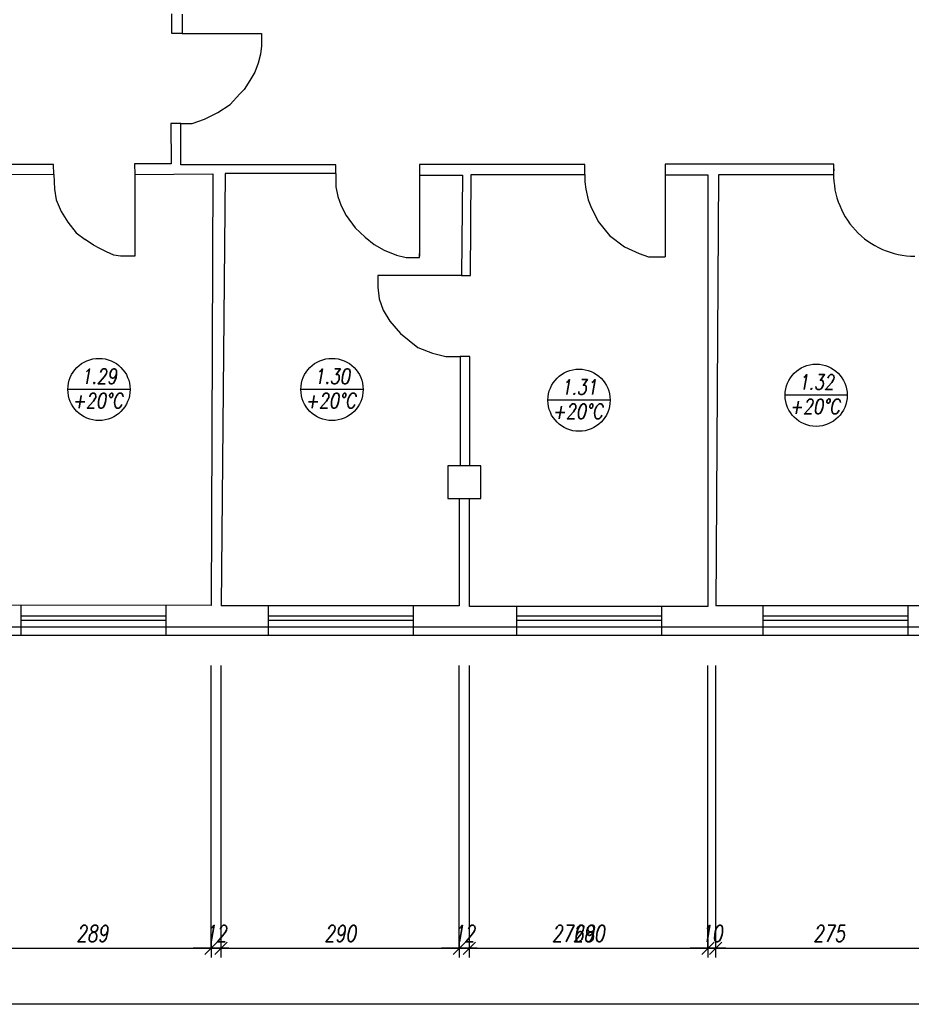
# Model space of a CAD drawing. Header units: inches. Extents: x 1464 to 9264, y -7670 to 9130.
# Tile 17 of 27: x 3487 to 4570, y 1382 to 2577. Entities that reach past the tile are written whole.
import ezdxf

# ---------------------------------------------------------------- set-up
doc = ezdxf.new("R2010")
doc.units = ezdxf.units.IN
doc.header["$MEASUREMENT"] = 0
doc.layers.add('BUDOWLANKA', color=50, linetype='Continuous', lineweight=30)
doc.layers.add('opisy', color=130, linetype='Continuous', lineweight=9)
doc.layers.add('wymiar', color=130, linetype='Continuous')
doc.styles.add('100-K-S', font='simplex.shx', dxfattribs={"width": 0.8, "oblique": 10, "height": 20})
doc.styles.add('standard 100', font='simplex.shx', dxfattribs={"width": 0.75, "oblique": 10, "height": 20})
doc.dimstyles.new('1 100', dxfattribs={"dimscale": 2, "dimtxt": 20, "dimasz": 0.9, "dimexe": 10, "dimexo": 35, "dimgap": 4, "dimtad": 1, "dimdec": 0, "dimrnd": 0.5, "dimtxsty": 'standard 100', "dimblk": 'zasieczka', "dimcen": 2.5, "dimdle": 25, "dimse1": 1, "dimse2": 1, "dimclrd": 256, "dimclre": 5, "dimclrt": 256, "dimadec": 5, "dimazin": 3, "dimtfac": 1, "dimtdec": 0, "dimtix": 1, "dimtmove": 0, "dimatfit": 3, "dimldrblk": 'CLOSEDBLANK', "dimfxl": 1, "dimlwd": -1, "dimlwe": 18, "dimarcsym": 0})

# ---------------------------------------------------------------- blocks, each defined once
blk = doc.blocks.new('zasieczka')
at = {"linetype": 'Continuous'}
for p, q in [((12.03, 0), (-12.03, 0)), ((4.09, 4.09), (-4.09, -4.09)), ((0, 6.25), (0, -6.25))]:
    blk.add_line(p, q, dxfattribs=at)
blk = doc.blocks.new('*D908')
at = {"layer": 'Defpoints', "color": 0}
for p in [(2228.8, 579.3), (-538.8, 419.8), (2228.8, 265.5)]:
    blk.add_point(p, dxfattribs=at)
at = {"layer": 'wymiar'}
blk.add_line((-537, 265.5), (2227, 265.5), dxfattribs=at)
at = {"layer": 'wymiar', "xscale": 1.799999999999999, "yscale": 1.799999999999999, "zscale": 1.799999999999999, "rotation": 180}
blk.add_blockref('zasieczka', (-538.8, 265.5), dxfattribs=at)
at = {"layer": 'wymiar', "xscale": 1.799999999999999, "yscale": 1.799999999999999, "zscale": 1.799999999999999}
blk.add_blockref('zasieczka', (2228.8, 265.5), dxfattribs=at)
at = {"layer": 'wymiar', "insert": (845, 283.5), "char_height": 20, "attachment_point": 5, "style": 'standard 100'}
blk.add_mtext('2768', dxfattribs=at)
blk = doc.blocks.new('_ClosedBlank')
at = {"color": 0, "linetype": 'ByBlock', "lineweight": -2}
for p, q in [((-1, 0.17), (0, 0)), ((-1, 0.17), (-1, -0.17)), ((0, 0), (-1, -0.17))]:
    blk.add_line(p, q, dxfattribs=at)
blk = doc.blocks.new('*D910')
at = {"layer": 'Defpoints', "color": 0}
for p in [(116.8, 456.3), (405.4, 455.8), (405.4, 265.5)]:
    blk.add_point(p, dxfattribs=at)
at = {"layer": 'wymiar'}
blk.add_line((118.6, 265.5), (403.6, 265.5), dxfattribs=at)
at = {"layer": 'wymiar', "xscale": 1.799999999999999, "yscale": 1.799999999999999, "zscale": 1.799999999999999, "rotation": 180}
blk.add_blockref('zasieczka', (116.8, 265.5), dxfattribs=at)
at = {"layer": 'wymiar', "xscale": 1.799999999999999, "yscale": 1.799999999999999, "zscale": 1.799999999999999}
blk.add_blockref('zasieczka', (405.4, 265.5), dxfattribs=at)
at = {"layer": 'wymiar', "insert": (261.1, 283.5), "char_height": 20, "attachment_point": 5, "style": 'standard 100'}
blk.add_mtext('289', dxfattribs=at)
blk = doc.blocks.new('*D911')
at = {"layer": 'Defpoints', "color": 0}
for p in [(405.4, 455.8), (417.5, 455.6), (417.5, 265.5)]:
    blk.add_point(p, dxfattribs=at)
at = {"layer": 'wymiar'}
for p, q in [((403.6, 265.5), (401.8, 265.5)), ((405.4, 265.5), (417.5, 265.5)), ((419.3, 265.5), (421.1, 265.5))]:
    blk.add_line(p, q, dxfattribs=at)
at = {"layer": 'wymiar', "xscale": 1.799999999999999, "yscale": 1.799999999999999, "zscale": 1.799999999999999}
blk.add_blockref('zasieczka', (405.4, 265.5), dxfattribs=at)
at = {"layer": 'wymiar', "xscale": 1.799999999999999, "yscale": 1.799999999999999, "zscale": 1.799999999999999, "rotation": 180}
blk.add_blockref('zasieczka', (417.5, 265.5), dxfattribs=at)
at = {"layer": 'wymiar', "insert": (411.5, 283.5), "char_height": 20, "attachment_point": 5, "style": 'standard 100'}
blk.add_mtext('12', dxfattribs=at)
blk = doc.blocks.new('*D912')
at = {"layer": 'Defpoints', "color": 0}
for p in [(417.5, 455.6), (706.9, 455.6), (706.9, 265.5)]:
    blk.add_point(p, dxfattribs=at)
at = {"layer": 'wymiar'}
blk.add_line((419.3, 265.5), (705.1, 265.5), dxfattribs=at)
at = {"layer": 'wymiar', "xscale": 1.799999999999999, "yscale": 1.799999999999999, "zscale": 1.799999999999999, "rotation": 180}
blk.add_blockref('zasieczka', (417.5, 265.5), dxfattribs=at)
at = {"layer": 'wymiar', "xscale": 1.799999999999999, "yscale": 1.799999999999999, "zscale": 1.799999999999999}
blk.add_blockref('zasieczka', (706.9, 265.5), dxfattribs=at)
at = {"layer": 'wymiar', "insert": (562.2, 283.5), "char_height": 20, "attachment_point": 5, "style": 'standard 100'}
blk.add_mtext('290', dxfattribs=at)
blk = doc.blocks.new('*D936')
at = {"layer": 'Defpoints', "color": 0}
for p in [(706.9, 681.4), (719.1, 454.8), (719.1, 265.5)]:
    blk.add_point(p, dxfattribs=at)
at = {"layer": 'wymiar'}
for p, q in [((705.1, 265.5), (703.3, 265.5)), ((706.9, 265.5), (719.1, 265.5)), ((720.9, 265.5), (722.7, 265.5))]:
    blk.add_line(p, q, dxfattribs=at)
at = {"layer": 'wymiar', "xscale": 1.799999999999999, "yscale": 1.799999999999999, "zscale": 1.799999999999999}
blk.add_blockref('zasieczka', (706.9, 265.5), dxfattribs=at)
at = {"layer": 'wymiar', "xscale": 1.799999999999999, "yscale": 1.799999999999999, "zscale": 1.799999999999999, "rotation": 180}
blk.add_blockref('zasieczka', (719.1, 265.5), dxfattribs=at)
at = {"layer": 'wymiar', "insert": (713, 283.5), "char_height": 20, "attachment_point": 5, "style": 'standard 100'}
blk.add_mtext('12', dxfattribs=at)
blk = doc.blocks.new('*D913')
at = {"layer": 'Defpoints', "color": 0}
for p in [(719.1, 454.8), (1008.9, 454.8), (1008.9, 265.5)]:
    blk.add_point(p, dxfattribs=at)
at = {"layer": 'wymiar'}
blk.add_line((720.9, 265.5), (1007.1, 265.5), dxfattribs=at)
at = {"layer": 'wymiar', "xscale": 1.799999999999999, "yscale": 1.799999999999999, "zscale": 1.799999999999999, "rotation": 180}
blk.add_blockref('zasieczka', (719.1, 265.5), dxfattribs=at)
at = {"layer": 'wymiar', "xscale": 1.799999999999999, "yscale": 1.799999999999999, "zscale": 1.799999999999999}
blk.add_blockref('zasieczka', (1008.9, 265.5), dxfattribs=at)
at = {"layer": 'wymiar', "insert": (864, 283.5), "char_height": 20, "attachment_point": 5, "style": 'standard 100'}
blk.add_mtext('290', dxfattribs=at)
blk = doc.blocks.new('*D914')
at = {"layer": 'Defpoints', "color": 0}
for p in [(1008.9, 454.8), (1018.3, 455.3), (1018.3, 265.5)]:
    blk.add_point(p, dxfattribs=at)
at = {"layer": 'wymiar'}
for p, q in [((1007.1, 265.5), (1005.3, 265.5)), ((1008.9, 265.5), (1018.3, 265.5)), ((1020.1, 265.5), (1021.9, 265.5))]:
    blk.add_line(p, q, dxfattribs=at)
at = {"layer": 'wymiar', "xscale": 1.799999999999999, "yscale": 1.799999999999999, "zscale": 1.799999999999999}
blk.add_blockref('zasieczka', (1008.9, 265.5), dxfattribs=at)
at = {"layer": 'wymiar', "xscale": 1.799999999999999, "yscale": 1.799999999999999, "zscale": 1.799999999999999, "rotation": 180}
blk.add_blockref('zasieczka', (1018.3, 265.5), dxfattribs=at)
at = {"layer": 'wymiar', "insert": (1013.6, 283.5), "char_height": 20, "attachment_point": 5, "style": 'standard 100'}
blk.add_mtext('10', dxfattribs=at)
blk = doc.blocks.new('*D915')
at = {"layer": 'Defpoints', "color": 0}
for p in [(1018.3, 455.3), (1293.5, 455.3), (1293.5, 265.5)]:
    blk.add_point(p, dxfattribs=at)
at = {"layer": 'wymiar'}
blk.add_line((1020.1, 265.5), (1291.7, 265.5), dxfattribs=at)
at = {"layer": 'wymiar', "xscale": 1.799999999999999, "yscale": 1.799999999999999, "zscale": 1.799999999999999, "rotation": 180}
blk.add_blockref('zasieczka', (1018.3, 265.5), dxfattribs=at)
at = {"layer": 'wymiar', "xscale": 1.799999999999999, "yscale": 1.799999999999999, "zscale": 1.799999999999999}
blk.add_blockref('zasieczka', (1293.5, 265.5), dxfattribs=at)
at = {"layer": 'wymiar', "insert": (1155.9, 283.5), "char_height": 20, "attachment_point": 5, "style": 'standard 100'}
blk.add_mtext('275', dxfattribs=at)
blk = doc.blocks.new('*D931')
at = {"layer": 'Defpoints', "color": 0}
for p in [(-538.8, 372.9), (3752.7, 372.9), (-538.8, 197.5)]:
    blk.add_point(p, dxfattribs=at)
at = {"layer": 'wymiar'}
blk.add_line((3750.9, 197.5), (-537, 197.5), dxfattribs=at)
at = {"layer": 'wymiar', "xscale": 1.799999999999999, "yscale": 1.799999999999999, "zscale": 1.799999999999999, "rotation": 180}
blk.add_blockref('zasieczka', (-538.8, 197.5), dxfattribs=at)
at = {"layer": 'wymiar', "xscale": 1.799999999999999, "yscale": 1.799999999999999, "zscale": 1.799999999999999}
blk.add_blockref('zasieczka', (3752.7, 197.5), dxfattribs=at)
at = {"layer": 'wymiar', "insert": (1606.9, 215.5), "char_height": 20, "attachment_point": 5, "style": 'standard 100'}
blk.add_mtext('4292', dxfattribs=at)
blk = doc.blocks.new('A$C36685AB7')
at = {"layer": 'BUDOWLANKA'}
for p, q in [((2207.3, 10230.3), (2207.6, 10254.1)), ((2220.1, 10254), (2219.9, 10230.3)), ((2219.9, 10230.3), (2207.3, 10230.3)), ((2219.9, 10230.3), (2316.2, 10230.3)), ((2316.2, 10230.3), (2316.2, 10215.3)), ((2316.2, 10215.3), (2315.2, 10205.3)), ((2315.2, 10205.3), (2312.2, 10194.3)), ((2312.2, 10194.3), (2308.2, 10183.3)), ((2302.2, 10173.3), (2295.2, 10162.3)), ((2308.2, 10183.3), (2302.2, 10173.3)), ((2295.2, 10162.3), (2290.2, 10157.3)), ((2278.2, 10144.3), (2290.2, 10157.3)), ((2263.2, 10134.3), (2278.2, 10144.3)), ((2232.2, 10121), (2247.2, 10126.3)), ((2247.2, 10126.3), (2263.2, 10134.3)), ((2218.3, 10121), (2206.3, 10121.1)), ((2206.3, 10121.1), (2206.6, 10072.1)), ((2218.3, 10070.9), (2218.3, 10121)), ((2218.3, 10121), (2232.2, 10121)), ((2063.9, 10071.5), (1970.1, 10071.5)), ((2064.3, 10059.2), (2063.9, 10071.5)), ((2206.6, 10072.1), (2162.2, 10072.2)), ((2162.2, 10072.2), (2162.6, 10059.3)), ((2406.8, 10070.9), (2218.3, 10070.9)), ((2406.8, 10060.4), (2406.8, 10070.9)), ((2508.3, 10071.5), (2508.3, 10058.4)), ((2708.9, 10071.2), (2508.3, 10071.5)), ((2709, 10059.2), (2708.9, 10071.2)), ((3011.5, 10071.8), (2806.7, 10071.8)), ((2806.7, 10071.8), (2806.7, 10058.7)), ((3011.5, 10059.3), (3011.5, 10071.8)), ((1970.5, 10059.9), (2064.3, 10059.2)), ((2064.3, 10059.2), (2064.8, 10041.3)), ((2162.6, 10059.3), (2257.3, 10059.9)), ((2162.6, 10059.3), (2162.6, 9959.9)), ((2257.3, 10059.9), (2255.2, 9535.9)), ((2272.2, 10060.4), (2267.2, 9535.7)), ((2406.8, 10060.4), (2272.2, 10060.4)), ((2406.8, 10060.4), (2406.8, 10044.3)), ((2508.3, 10058.4), (2560.3, 10058.4)), ((2508.3, 10058.4), (2508.3, 9960.2)), ((2560.3, 10058.4), (2559.4, 9936.6)), ((2570.2, 9936.7), (2571.1, 10059.3)), ((2571.1, 10059.3), (2709, 10059.2)), ((2709, 10059.2), (2709.1, 10050.3)), ((2806.7, 10058.7), (2858.6, 10058.7)), ((2806.7, 10058.7), (2806.7, 9959.4)), ((2858.6, 10058.7), (2858.6, 9534.9)), ((2871.5, 10058.8), (2868, 9535.4)), ((3011.2, 10058.8), (2871.5, 10058.8)), ((2064.8, 10041.3), (2067.2, 10028.3)), ((2406.8, 10044.3), (2409.2, 10032.3)), ((2709.1, 10050.3), (2710.2, 10041.3)), ((2710.2, 10041.3), (2713.2, 10028.3)), ((2409.2, 10032.3), (2413.2, 10021.3)), ((2067.2, 10028.3), (2073.2, 10014.3)), ((2413.2, 10021.3), (2419.2, 10009.3)), ((2713.2, 10028.3), (2716.2, 10020.3)), ((2716.2, 10020.3), (2725.2, 10002.3)), ((2073.2, 10014.3), (2081.2, 10001.3)), ((2419.2, 10009.3), (2430.2, 9994.3)), ((2081.2, 10001.3), (2091.2, 9988.3)), ((2430.2, 9994.3), (2442.2, 9983.3)), ((2725.2, 10002.3), (2739.2, 9985.3)), ((2091.2, 9988.3), (2102.2, 9980.3)), ((2442.2, 9983.3), (2453.2, 9974.3)), ((2739.2, 9985.3), (2757.2, 9971.3)), ((2112.2, 9973.3), (2102.2, 9980.3)), ((2120.2, 9969.3), (2112.2, 9973.3)), ((2128.2, 9965.3), (2120.2, 9969.3)), ((2453.2, 9974.3), (2465.2, 9967.3)), ((2757.2, 9971.3), (2775.2, 9963.3)), ((2137.2, 9961.3), (2128.2, 9965.3)), ((2145.2, 9959.9), (2137.2, 9961.3)), ((2162.6, 9959.9), (2145.2, 9959.9)), ((2465.2, 9967.3), (2480.2, 9961.3)), ((2480.2, 9961.3), (2492.2, 9958.3)), ((2492.2, 9958.3), (2508.3, 9958.3)), ((2508.3, 9958.3), (2508.3, 9963.3)), ((2775.2, 9963.3), (2786.2, 9959.3)), ((2786.2, 9959.3), (2797.2, 9959.3)), ((2797.2, 9959.3), (2806.7, 9959.3)), ((2559.4, 9936.6), (2457.6, 9936.6)), ((2457.6, 9936.6), (2457.6, 9922.3)), ((2559.4, 9936.6), (2570.2, 9936.7)), ((2457.6, 9922.3), (2459.2, 9908.3)), ((2459.2, 9908.3), (2464.2, 9894.3)), ((2464.2, 9894.3), (2472.2, 9881.3)), ((2472.2, 9881.3), (2485.2, 9866.3)), ((2485.2, 9866.3), (2506.2, 9849.3)), ((2506.2, 9849.3), (2524.2, 9842.3)), ((2524.2, 9842.3), (2540.2, 9838.3)), ((2540.2, 9838.3), (2557.6, 9838.3)), ((2569.3, 9838.4), (2557.6, 9838.4)), ((2557.6, 9838.4), (2557.6, 9705.7)), ((2569.3, 9705.7), (2569.3, 9838.4)), ((2582.6, 9705.7), (2542.6, 9705.7)), ((2542.6, 9705.7), (2542.6, 9665.7)), ((2582.6, 9665.7), (2582.6, 9705.7)), ((2542.6, 9665.7), (2582.6, 9665.7)), ((2556.6, 9665.7), (2556.6, 9535.7)), ((2568.8, 9534.9), (2568.8, 9665.7)), ((2255.2, 9535.9), (1966.5, 9536.5)), ((2024.2, 9536.4), (2024.2, 9510)), ((2024.2, 9535.7), (2024.2, 9510)), ((2200.2, 9536), (2200.2, 9510)), ((2200.2, 9535.7), (2200.2, 9510)), ((2556.6, 9535.7), (2267.2, 9535.7)), ((2324.4, 9535.7), (2324.4, 9510)), ((2500.4, 9535.7), (2500.4, 9510)), ((2858.6, 9534.9), (2568.8, 9534.9)), ((2626.2, 9534.9), (2626.2, 9510)), ((2802.2, 9534.9), (2802.2, 9510)), ((3143.2, 9535.4), (2868, 9535.4)), ((2925.2, 9535.4), (2925.2, 9510)), ((3101.2, 9535.4), (3101.2, 9510)), ((2200.2, 9522.9), (2024.2, 9522.9)), ((2200.2, 9517.9), (2024.2, 9517.9)), ((2500.4, 9522.9), (2324.4, 9522.9)), ((2500.4, 9517.9), (2324.4, 9517.9)), ((2802.2, 9522.9), (2626.2, 9522.9)), ((2802.2, 9517.9), (2626.2, 9517.9)), ((3101.2, 9522.9), (2925.2, 9522.9)), ((3101.2, 9517.9), (2925.2, 9517.9)), ((1320.9, 9510), (3774.6, 9510)), ((2024.2, 9510), (2024.2, 9500)), ((2200.2, 9510), (2200.2, 9500)), ((2324.4, 9510), (2324.4, 9500)), ((2500.4, 9510), (2500.4, 9500)), ((2626.2, 9510), (2626.2, 9500)), ((2802.2, 9510), (2802.2, 9500)), ((2925.2, 9510), (2925.2, 9500)), ((3101.2, 9510), (3101.2, 9500)), ((1315.6, 9500), (3774.6, 9500))]:
    blk.add_line(p, q, dxfattribs=at)
blk.add_arc((3109.9, 10058.8), 98.7, 175.7789, 270, dxfattribs=at)
at = {"layer": 'opisy', "lineweight": 30}
for p, q in [((2156.8, 9798.2), (2081.2, 9798.2)), ((2439.8, 9798.2), (2364.2, 9798.2)), ((3027.8, 9791.2), (2952.2, 9791.2)), ((2739.8, 9785.2), (2664.2, 9785.2))]:
    blk.add_line(p, q, dxfattribs=at)
for centre in [(2119, 9798.2), (2402, 9798.2), (2990, 9791.2), (2702, 9785.2)]:
    blk.add_circle(centre, 37.8, dxfattribs=at)
at = {"layer": 'wymiar'}
for p, q in [((2255.2, 9119.8), (2255.2, 9463)), ((2267.2, 9119.8), (2267.2, 9463)), ((2556.6, 9119.8), (2556.6, 9463)), ((2568.8, 9119.8), (2568.8, 9463)), ((2858.6, 9119.8), (2858.6, 9463)), ((2868, 9119.8), (2868, 9463))]:
    blk.add_line(p, q, dxfattribs=at)
at = {"layer": 'opisy', "lineweight": 30, "char_height": 18, "style": '100-K-S'}
for s, insert, width, attachment_point in [('1.29', (2119.2, 9814.2), 69.174, 5), ('1.30', (2402.2, 9814.2), 69.174, 5), ('1.32', (2990.2, 9807.2), 69.174, 5), ('1.31', (2702.2, 9801.2), 69.174, 5), ('{\\Fsimplex|c128;+\\Fsimplex.shx|c0;20\\Fsimplex|c128;°C}', (2086.8, 9793.6), 67.166, 1), ('{\\Fsimplex|c128;+\\Fsimplex.shx|c0;20\\Fsimplex|c128;°C}', (2369.8, 9793.6), 67.166, 1), ('{\\Fsimplex|c128;+\\Fsimplex.shx|c0;20\\Fsimplex|c128;°C}', (2669.8, 9780.6), 67.166, 1), ('{\\Fsimplex|c128;+\\Fsimplex.shx|c0;20\\Fsimplex|c128;°C}', (2957.8, 9786.6), 67.166, 1)]:
    blk.add_mtext(s, dxfattribs=dict(at, insert=insert, width=width, attachment_point=attachment_point))
at = {"layer": 'wymiar'}
for base, p1, p2, picture, middle in [((2568.8, 9119.8), (2556.6, 9535.8), (2568.8, 9309.1), '*D936', (2562.7, 9137.8)), ((4078.5, 9119.8), (1310.9, 9274.2), (4078.5, 9433.6), '*D908', (2694.7, 9137.8)), ((2255.2, 9119.8), (1966.5, 9310.7), (2255.2, 9310.1), '*D910', (2110.8, 9137.8)), ((2267.2, 9119.8), (2255.2, 9310.1), (2267.2, 9310), '*D911', (2261.2, 9137.8)), ((2556.6, 9119.8), (2267.2, 9310), (2556.6, 9310), '*D912', (2411.9, 9137.8)), ((2858.6, 9119.8), (2568.8, 9309.1), (2858.6, 9309.1), '*D913', (2713.7, 9137.8)), ((2868, 9119.8), (2858.6, 9309.1), (2868, 9309.6), '*D914', (2863.3, 9137.8)), ((3143.2, 9119.8), (2868, 9309.6), (3143.2, 9309.6), '*D915', (3005.6, 9137.8))]:
    dim = blk.add_linear_dim(base=base, p1=p1, p2=p2, dimstyle='1 100', override={"dimtmove": 1}, dxfattribs=at)
    dim.commit()
    dim.dimension.update_dxf_attribs({"geometry": picture, "text_midpoint": middle, "insert": (1849.7, 8854.3)})
dim = blk.add_linear_dim(base=(1310.8934, 9051.8198), p1=(5602.3994, 9227.2497), p2=(1310.8934, 9227.2497), dimstyle='1 100', dxfattribs=at)
dim.commit()
dim.dimension.update_dxf_attribs({"geometry": '*D931', "text_midpoint": (3456.6464, 9069.8198), "insert": (1849.7163, 8854.3429)})

msp = doc.modelspace()

# ---------------------------------------------------------------- block references
msp.add_blockref('A$C36685AB7', (1464.1, -7669.9))

doc.saveas('drawing.dxf')
